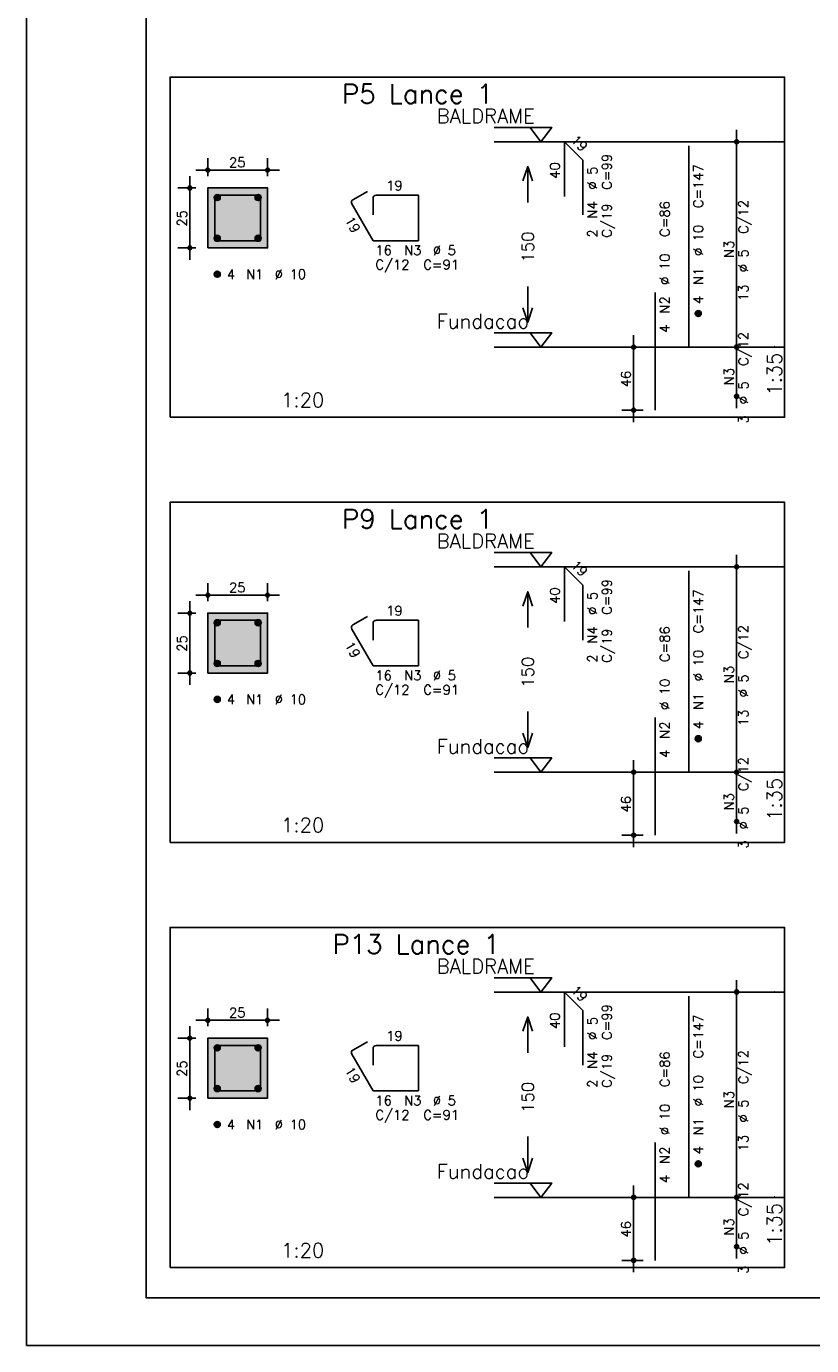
# Model space of a CAD drawing. Extents: x 0 to 84.1, y 0 to 59.4.
# Tile 1 of 9: x 0 to 16.4, y 0 to 27.5. Entities that reach past the tile are written whole.
import ezdxf

# ---------------------------------------------------------------- set-up
doc = ezdxf.new("R2010")
doc.units = 0
doc.header["$MEASUREMENT"] = 0
doc.linetypes.add('ESTILO_TQS_0002', pattern=[0.4, 0.1, -0.3])
for name, color, linetype in [('1', 1, 'CONTINUOUS'), ('2', 2, 'CONTINUOUS'), ('3', 3, 'CONTINUOUS'), ('4', 4, 'CONTINUOUS'), ('6', 6, 'CONTINUOUS'), ('7', 7, 'CONTINUOUS'), ('9', 9, 'CONTINUOUS')]:
    doc.layers.add(name, color=color, linetype=linetype)
doc.styles.get("Standard").update_dxf_attribs({"font": 'ROMANS.SHX'})

msp = doc.modelspace()

# ---------------------------------------------------------------- linework, layer by layer
at = {"layer": '1', "linetype": 'Continuous'}
for points in [[(3, 19.378), (15.825, 19.378), (15.825, 26.478), (3, 26.478), (3, 19.378)], [(9.765, 25.428), (10.965, 25.428), (10.74, 25.128), (10.515, 25.428)], [(15.825, 25.128), (9.765, 25.128)], [(9.765, 21.142), (10.965, 21.142), (10.74, 20.843), (10.515, 21.142)], [(15.825, 20.843), (9.765, 20.843)], [(3, 10.504), (15.825, 10.504), (15.825, 17.604), (3, 17.604), (3, 10.504)], [(9.765, 16.554), (10.965, 16.554), (10.74, 16.254), (10.515, 16.554)], [(15.825, 16.254), (9.765, 16.254)], [(9.765, 12.268), (10.965, 12.268), (10.74, 11.969), (10.515, 12.268)], [(15.825, 11.969), (9.765, 11.969)], [(3, 1.63), (15.825, 1.63), (15.825, 8.73), (3, 8.73), (3, 1.63)], [(9.765, 7.68), (10.965, 7.68), (10.74, 7.38), (10.515, 7.68)], [(15.825, 7.38), (9.765, 7.38)], [(9.765, 3.394), (10.965, 3.394), (10.74, 3.095), (10.515, 3.394)], [(15.825, 3.095), (9.765, 3.095)]]:
    msp.add_lwpolyline(points, dxfattribs=at)
at = {"layer": '1', "linetype": 'ESTILO_TQS_0002'}
for points in [[(3.785, 22.913), (5.035, 22.913), (5.035, 24.163), (3.785, 24.163), (3.785, 22.913)], [(3.785, 14.039), (5.035, 14.039), (5.035, 15.289), (3.785, 15.289), (3.785, 14.039)], [(3.785, 5.165), (5.035, 5.165), (5.035, 6.415), (3.785, 6.415), (3.785, 5.165)]]:
    msp.add_lwpolyline(points, dxfattribs=at)
at = {"layer": '2', "linetype": 'Continuous'}
for p, q in [((0, 59.4), (0, 0)), ((14.825, 20.593), (14.825, 25.378)), ((14.825, 25.128), (14.825, 25.128)), ((3.785, 24.413), (3.785, 24.788)), ((5.035, 24.413), (5.035, 24.788)), ((3.535, 24.538), (5.285, 24.538)), ((3.41, 22.663), (3.41, 24.413)), ((3.535, 24.163), (3.16, 24.163)), ((3.785, 24.163), (3.785, 24.163)), ((3.785, 24.163), (3.785, 24.163)), ((5.035, 24.163), (5.035, 24.163)), ((3.535, 22.913), (3.16, 22.913)), ((3.785, 22.913), (3.785, 22.913)), ((12.675, 19.278), (12.675, 21.093)), ((14.825, 19.564), (14.825, 21.093)), ((12.875, 20.843), (12.425, 20.843)), ((13.125, 20.843), (13.125, 20.843)), ((14.825, 20.843), (14.825, 20.843)), ((14.825, 20.843), (14.825, 20.843)), ((14.825, 19.814), (14.825, 19.814)), ((12.875, 19.528), (12.425, 19.528)), ((13.125, 19.528), (13.125, 19.528)), ((14.825, 11.719), (14.825, 16.504)), ((14.825, 16.254), (14.825, 16.254)), ((3.785, 15.539), (3.785, 15.914)), ((5.035, 15.539), (5.035, 15.914)), ((3.41, 13.789), (3.41, 15.539)), ((3.535, 15.664), (5.285, 15.664)), ((3.535, 15.289), (3.16, 15.289)), ((3.785, 15.289), (3.785, 15.289)), ((3.785, 15.289), (3.785, 15.289)), ((5.035, 15.289), (5.035, 15.289)), ((3.535, 14.039), (3.16, 14.039)), ((3.785, 14.039), (3.785, 14.039)), ((12.675, 10.404), (12.675, 12.219)), ((14.825, 10.69), (14.825, 12.219)), ((12.875, 11.969), (12.425, 11.969)), ((13.125, 11.969), (13.125, 11.969)), ((14.825, 11.969), (14.825, 11.969)), ((14.825, 11.969), (14.825, 11.969)), ((14.825, 10.94), (14.825, 10.94)), ((12.875, 10.654), (12.425, 10.654)), ((13.125, 10.654), (13.125, 10.654)), ((14.825, 2.845), (14.825, 7.63)), ((14.825, 7.38), (14.825, 7.38)), ((3.785, 6.665), (3.785, 7.04)), ((5.035, 6.665), (5.035, 7.04)), ((3.41, 4.915), (3.41, 6.665)), ((3.535, 6.79), (5.285, 6.79)), ((3.535, 6.415), (3.16, 6.415)), ((3.785, 6.415), (3.785, 6.415)), ((3.785, 6.415), (3.785, 6.415)), ((5.035, 6.415), (5.035, 6.415)), ((3.535, 5.165), (3.16, 5.165)), ((3.785, 5.165), (3.785, 5.165)), ((12.675, 1.53), (12.675, 3.345)), ((14.825, 1.816), (14.825, 3.345)), ((12.875, 3.095), (12.425, 3.095)), ((13.125, 3.095), (13.125, 3.095)), ((14.825, 3.095), (14.825, 3.095)), ((14.825, 3.095), (14.825, 3.095)), ((14.825, 2.066), (14.825, 2.066)), ((12.875, 1.78), (12.425, 1.78)), ((13.125, 1.78), (13.125, 1.78)), ((0, 0), (84.1, 0))]:
    msp.add_line(p, q, dxfattribs=at)
for points in [[(83.1, 1), (2.5, 1), (2.5, 58.4), (83.1, 58.4), (83.1, 1)], [(10.365, 24.31), (10.465, 24.61), (10.565, 24.31)], [(10.465, 23.86), (10.465, 24.61)], [(3.785, 22.913), (5.035, 22.913), (5.035, 24.163), (3.785, 24.163), (3.785, 22.913)], [(10.465, 22.11), (10.465, 21.36)], [(10.365, 21.66), (10.465, 21.36), (10.565, 21.66)], [(10.365, 15.436), (10.465, 15.736), (10.565, 15.436)], [(10.465, 14.986), (10.465, 15.736)], [(3.785, 14.039), (5.035, 14.039), (5.035, 15.289), (3.785, 15.289), (3.785, 14.039)], [(10.465, 13.236), (10.465, 12.486)], [(10.365, 12.786), (10.465, 12.486), (10.565, 12.786)], [(10.365, 6.562), (10.465, 6.862), (10.565, 6.562)], [(10.465, 6.112), (10.465, 6.862)], [(3.785, 5.165), (5.035, 5.165), (5.035, 6.415), (3.785, 6.415), (3.785, 5.165)], [(10.465, 4.362), (10.465, 3.612)], [(10.365, 3.912), (10.465, 3.612), (10.565, 3.912)]]:
    msp.add_lwpolyline(points, dxfattribs=at)
for centre, radius in [((14.825, 25.128), 0.0416), ((14.825, 25.128), 0.0208), ((3.785, 24.538), 0.04), ((3.785, 24.538), 0.02), ((5.035, 24.538), 0.04), ((5.035, 24.538), 0.02), ((3.41, 24.163), 0.04), ((3.41, 24.163), 0.02), ((3.41, 22.913), 0.04), ((3.41, 22.913), 0.02), ((12.675, 20.843), 0.04), ((12.675, 20.843), 0.02), ((14.825, 20.843), 0.0416), ((14.825, 20.843), 0.0416), ((14.825, 20.843), 0.0208), ((14.825, 20.843), 0.0208), ((14.825, 19.814), 0.0416), ((14.825, 19.814), 0.0208), ((12.675, 19.528), 0.04), ((12.675, 19.528), 0.02), ((14.825, 16.254), 0.0416), ((14.825, 16.254), 0.0208), ((3.785, 15.664), 0.04), ((5.035, 15.664), 0.04), ((3.785, 15.664), 0.02), ((5.035, 15.664), 0.02), ((3.41, 15.289), 0.04), ((3.41, 15.289), 0.02), ((3.41, 14.039), 0.04), ((3.41, 14.039), 0.02), ((12.675, 11.969), 0.04), ((12.675, 11.969), 0.02), ((14.825, 11.969), 0.0416), ((14.825, 11.969), 0.0416), ((14.825, 11.969), 0.0208), ((14.825, 11.969), 0.0208), ((14.825, 10.94), 0.0416), ((14.825, 10.94), 0.0208), ((12.675, 10.654), 0.04), ((12.675, 10.654), 0.02), ((14.825, 7.38), 0.0416), ((14.825, 7.38), 0.0208), ((3.785, 6.79), 0.04), ((3.785, 6.79), 0.02), ((5.035, 6.79), 0.04), ((5.035, 6.79), 0.02), ((3.41, 6.415), 0.04), ((3.41, 6.415), 0.02), ((3.41, 5.165), 0.04), ((3.41, 5.165), 0.02), ((12.675, 3.095), 0.04), ((12.675, 3.095), 0.02), ((14.825, 3.095), 0.0416), ((14.825, 3.095), 0.0416), ((14.825, 3.095), 0.0208), ((14.825, 3.095), 0.0208), ((14.825, 2.066), 0.0416), ((14.825, 2.066), 0.0208), ((12.675, 1.78), 0.04), ((12.675, 1.78), 0.02)]:
    msp.add_circle(centre, radius, dxfattribs=at)
at = {"layer": '3', "linetype": 'Continuous'}
for p, q in [((3.923, 23.954), (3.994, 24.025)), ((3.923, 23.972), (3.976, 24.025)), ((3.927, 23.94), (4.008, 24.021)), ((3.933, 23.928), (4.019, 24.015)), ((3.941, 23.919), (4.029, 24.007)), ((3.951, 23.911), (4.037, 23.997)), ((3.962, 23.905), (4.043, 23.986)), ((3.976, 23.901), (4.047, 23.972)), ((4.773, 23.954), (4.844, 24.025)), ((4.773, 23.972), (4.826, 24.025)), ((4.777, 23.94), (4.858, 24.021)), ((4.783, 23.928), (4.869, 24.015)), ((4.791, 23.919), (4.879, 24.007)), ((4.801, 23.911), (4.887, 23.997)), ((4.812, 23.905), (4.893, 23.986)), ((4.826, 23.901), (4.897, 23.972)), ((3.994, 23.901), (4.047, 23.954)), ((4.844, 23.901), (4.897, 23.954)), ((3.923, 23.104), (3.994, 23.175)), ((3.923, 23.122), (3.976, 23.175)), ((3.927, 23.09), (4.008, 23.171)), ((3.933, 23.078), (4.019, 23.165)), ((3.941, 23.069), (4.029, 23.157)), ((3.951, 23.061), (4.037, 23.147)), ((3.962, 23.055), (4.043, 23.136)), ((4.773, 23.104), (4.844, 23.175)), ((4.773, 23.122), (4.826, 23.175)), ((4.777, 23.09), (4.858, 23.171)), ((4.783, 23.078), (4.869, 23.165)), ((4.791, 23.069), (4.879, 23.157)), ((4.801, 23.061), (4.887, 23.147)), ((4.812, 23.055), (4.893, 23.136)), ((3.976, 23.051), (4.047, 23.122)), ((3.994, 23.051), (4.047, 23.104)), ((4.826, 23.051), (4.897, 23.122)), ((4.844, 23.051), (4.897, 23.104)), ((3.923, 22.354), (3.994, 22.425)), ((3.923, 22.372), (3.976, 22.425)), ((3.927, 22.34), (4.008, 22.421)), ((3.933, 22.328), (4.019, 22.415)), ((3.941, 22.319), (4.029, 22.407)), ((3.951, 22.311), (4.037, 22.397)), ((3.962, 22.305), (4.043, 22.386)), ((3.976, 22.301), (4.047, 22.372)), ((3.994, 22.301), (4.047, 22.354)), ((13.963, 21.534), (14.034, 21.604)), ((13.963, 21.551), (14.016, 21.604)), ((13.967, 21.52), (14.048, 21.601)), ((13.973, 21.508), (14.059, 21.595)), ((13.981, 21.498), (14.069, 21.587)), ((13.991, 21.49), (14.077, 21.577)), ((14.002, 21.484), (14.083, 21.565)), ((14.016, 21.481), (14.087, 21.551)), ((14.034, 21.481), (14.087, 21.534)), ((3.923, 15.08), (3.994, 15.151)), ((3.923, 15.098), (3.976, 15.151)), ((3.927, 15.066), (4.008, 15.147)), ((4.773, 15.08), (4.844, 15.151)), ((4.773, 15.098), (4.826, 15.151)), ((4.777, 15.066), (4.858, 15.147)), ((3.933, 15.054), (4.019, 15.141)), ((3.941, 15.045), (4.029, 15.133)), ((3.951, 15.037), (4.037, 15.123)), ((3.962, 15.031), (4.043, 15.112)), ((3.976, 15.027), (4.047, 15.098)), ((3.994, 15.027), (4.047, 15.08)), ((4.783, 15.054), (4.869, 15.141)), ((4.791, 15.045), (4.879, 15.133)), ((4.801, 15.037), (4.887, 15.123)), ((4.812, 15.031), (4.893, 15.112)), ((4.826, 15.027), (4.897, 15.098)), ((4.844, 15.027), (4.897, 15.08)), ((3.923, 14.23), (3.994, 14.301)), ((3.923, 14.248), (3.976, 14.301)), ((3.927, 14.216), (4.008, 14.297)), ((3.933, 14.204), (4.019, 14.291)), ((3.941, 14.195), (4.029, 14.283)), ((3.951, 14.187), (4.037, 14.273)), ((3.962, 14.181), (4.043, 14.262)), ((3.976, 14.177), (4.047, 14.248)), ((3.994, 14.177), (4.047, 14.23)), ((4.773, 14.23), (4.844, 14.301)), ((4.773, 14.248), (4.826, 14.301)), ((4.777, 14.216), (4.858, 14.297)), ((4.783, 14.204), (4.869, 14.291)), ((4.791, 14.195), (4.879, 14.283)), ((4.801, 14.187), (4.887, 14.273)), ((4.812, 14.181), (4.893, 14.262)), ((4.826, 14.177), (4.897, 14.248)), ((4.844, 14.177), (4.897, 14.23)), ((3.923, 13.48), (3.994, 13.551)), ((3.923, 13.498), (3.976, 13.551)), ((3.927, 13.466), (4.008, 13.547)), ((3.933, 13.454), (4.019, 13.541)), ((3.941, 13.445), (4.029, 13.533)), ((3.951, 13.437), (4.037, 13.523)), ((3.962, 13.431), (4.043, 13.512)), ((3.976, 13.427), (4.047, 13.498)), ((3.994, 13.427), (4.047, 13.48)), ((13.963, 12.66), (14.034, 12.73)), ((13.963, 12.677), (14.016, 12.73)), ((13.967, 12.646), (14.048, 12.727)), ((13.973, 12.634), (14.059, 12.721)), ((13.981, 12.624), (14.069, 12.713)), ((13.991, 12.616), (14.077, 12.703)), ((14.002, 12.61), (14.083, 12.691)), ((14.016, 12.607), (14.087, 12.677)), ((14.034, 12.607), (14.087, 12.66)), ((3.923, 6.206), (3.994, 6.277)), ((3.923, 6.224), (3.976, 6.277)), ((3.927, 6.192), (4.008, 6.273)), ((3.933, 6.18), (4.019, 6.267)), ((3.941, 6.171), (4.029, 6.259)), ((3.951, 6.163), (4.037, 6.249)), ((3.962, 6.157), (4.043, 6.238)), ((3.976, 6.153), (4.047, 6.224)), ((3.994, 6.153), (4.047, 6.206)), ((4.773, 6.206), (4.844, 6.277)), ((4.773, 6.224), (4.826, 6.277)), ((4.777, 6.192), (4.858, 6.273)), ((4.783, 6.18), (4.869, 6.267)), ((4.791, 6.171), (4.879, 6.259)), ((4.801, 6.163), (4.887, 6.249)), ((4.812, 6.157), (4.893, 6.238)), ((4.826, 6.153), (4.897, 6.224)), ((4.844, 6.153), (4.897, 6.206)), ((3.923, 5.356), (3.994, 5.427)), ((3.923, 5.374), (3.976, 5.427)), ((3.927, 5.342), (4.008, 5.423)), ((3.933, 5.33), (4.019, 5.417)), ((3.941, 5.321), (4.029, 5.409)), ((3.951, 5.313), (4.037, 5.399)), ((3.962, 5.307), (4.043, 5.388)), ((3.976, 5.303), (4.047, 5.374)), ((3.994, 5.303), (4.047, 5.356)), ((4.773, 5.356), (4.844, 5.427)), ((4.773, 5.374), (4.826, 5.427)), ((4.777, 5.342), (4.858, 5.423)), ((4.783, 5.33), (4.869, 5.417)), ((4.791, 5.321), (4.879, 5.409)), ((4.801, 5.313), (4.887, 5.399)), ((4.812, 5.307), (4.893, 5.388)), ((4.826, 5.303), (4.897, 5.374)), ((4.844, 5.303), (4.897, 5.356)), ((3.923, 4.606), (3.994, 4.677)), ((3.923, 4.624), (3.976, 4.677)), ((3.927, 4.592), (4.008, 4.673)), ((3.933, 4.58), (4.019, 4.667)), ((3.941, 4.571), (4.029, 4.659)), ((3.951, 4.563), (4.037, 4.649)), ((3.962, 4.557), (4.043, 4.638)), ((3.976, 4.553), (4.047, 4.624)), ((3.994, 4.553), (4.047, 4.606)), ((13.963, 3.786), (14.034, 3.856)), ((13.963, 3.803), (14.016, 3.856)), ((13.967, 3.772), (14.048, 3.853)), ((13.973, 3.76), (14.059, 3.847)), ((13.981, 3.75), (14.069, 3.839)), ((13.991, 3.742), (14.077, 3.829)), ((14.002, 3.736), (14.083, 3.817)), ((14.016, 3.733), (14.087, 3.803)), ((14.034, 3.733), (14.087, 3.786))]:
    msp.add_line(p, q, dxfattribs=at)
for centre in [(3.985, 23.963), (4.835, 23.963), (3.985, 23.113), (4.835, 23.113), (3.985, 22.363), (14.025, 21.543), (3.985, 15.089), (4.835, 15.089), (3.985, 14.239), (4.835, 14.239), (3.985, 13.489), (14.025, 12.668), (3.985, 6.215), (4.835, 6.215), (3.985, 5.365), (4.835, 5.365), (3.985, 4.615), (14.025, 3.795)]:
    msp.add_circle(centre, 0.0625, dxfattribs=at)
at = {"layer": '4', "linetype": 'Continuous'}
for p, q in [((4.348, 24.013), (3.998, 24.013)), ((4.885, 24.013), (3.998, 24.013)), ((4.885, 23.063), (4.885, 24.013)), ((3.935, 23.95), (3.935, 23.063)), ((3.935, 23.95), (3.935, 23.6)), ((3.935, 23.063), (4.885, 23.063)), ((3.935, 15.076), (3.935, 14.189)), ((3.935, 15.076), (3.935, 14.726)), ((4.348, 15.139), (3.998, 15.139)), ((4.885, 15.139), (3.998, 15.139)), ((4.885, 14.189), (4.885, 15.139)), ((3.935, 14.189), (4.885, 14.189)), ((3.935, 6.202), (3.935, 5.315)), ((3.935, 6.202), (3.935, 5.852)), ((4.348, 6.265), (3.998, 6.265)), ((4.885, 6.265), (3.998, 6.265)), ((4.885, 5.315), (4.885, 6.265)), ((3.935, 5.315), (4.885, 5.315))]:
    msp.add_line(p, q, dxfattribs=at)
for centre in [(3.998, 23.95), (3.998, 23.95), (3.998, 15.076), (3.998, 15.076), (3.998, 6.202), (3.998, 6.202)]:
    msp.add_arc(centre, 0.0625, 90, 180, dxfattribs=at)
at = {"layer": '6', "linetype": 'Continuous'}
for p, q in [((11.231, 23.985), (11.231, 25.128)), ((11.231, 25.128), (11.615, 24.744)), ((13.825, 20.843), (13.825, 25.043)), ((11.615, 24.744), (11.615, 23.601)), ((7.117, 24.092), (6.814, 23.917)), ((8.185, 24.013), (7.298, 24.013)), ((8.185, 23.063), (8.185, 24.013)), ((6.791, 23.831), (7.235, 23.063)), ((7.235, 23.95), (7.235, 23.6)), ((7.235, 23.063), (8.185, 23.063)), ((13.125, 19.528), (13.125, 21.985)), ((11.231, 15.111), (11.231, 16.254)), ((11.231, 16.254), (11.615, 15.87)), ((13.825, 11.969), (13.825, 16.169)), ((11.615, 15.87), (11.615, 14.727)), ((7.117, 15.218), (6.814, 15.043)), ((6.791, 14.957), (7.235, 14.189)), ((7.235, 15.076), (7.235, 14.726)), ((8.185, 15.139), (7.298, 15.139)), ((8.185, 14.189), (8.185, 15.139)), ((7.235, 14.189), (8.185, 14.189)), ((13.125, 10.654), (13.125, 13.111)), ((11.231, 6.237), (11.231, 7.38)), ((11.231, 7.38), (11.615, 6.996)), ((13.825, 3.095), (13.825, 7.295)), ((11.615, 6.996), (11.615, 5.853)), ((7.117, 6.344), (6.814, 6.169)), ((6.791, 6.083), (7.235, 5.315)), ((7.235, 6.202), (7.235, 5.852)), ((8.185, 6.265), (7.298, 6.265)), ((8.185, 5.315), (8.185, 6.265)), ((7.235, 5.315), (8.185, 5.315)), ((13.125, 1.78), (13.125, 4.237))]:
    msp.add_line(p, q, dxfattribs=at)
for centre, start, end in [((7.298, 23.95), 90, 180), ((6.845, 23.863), 120, 210), ((6.845, 14.989), 120, 210), ((7.298, 15.076), 90, 180), ((6.845, 6.115), 120, 210), ((7.298, 6.202), 90, 180)]:
    msp.add_arc(centre, 0.0625, start, end, dxfattribs=at)
at = {"layer": '9', "linetype": 'Continuous'}
for points in [[(3.785, 22.913), (5.035, 22.913), (5.035, 24.163)], [(3.785, 22.913), (5.035, 24.163), (3.785, 24.163)], [(3.785, 22.913), (3.785, 24.163), (3.785, 22.913)], [(3.785, 14.039), (5.035, 14.039), (5.035, 15.289)], [(3.785, 14.039), (5.035, 15.289), (3.785, 15.289)], [(3.785, 14.039), (3.785, 15.289), (3.785, 14.039)], [(3.785, 5.165), (5.035, 5.165), (5.035, 6.415)], [(3.785, 5.165), (5.035, 6.415), (3.785, 6.415)], [(3.785, 5.165), (3.785, 6.415), (3.785, 5.165)]]:
    msp.add_solid(points, dxfattribs=at)

# ---------------------------------------------------------------- texts
at = {"layer": '1', "linetype": 'Continuous'}
for s, p in [('BALDRAME', (8.565, 25.518)), ('Fundacao', (8.565, 21.233)), ('BALDRAME', (8.565, 16.644)), ('Fundacao', (8.565, 12.358)), ('BALDRAME', (8.565, 7.77)), ('Fundacao', (8.565, 3.485))]:
    msp.add_text(s, height=0.3, dxfattribs=at).set_placement(p)
at = {"layer": '2', "linetype": 'Continuous'}
for s, height, rotation, p in [('19', 0.2, 315, (11.352, 25.148)), ('40', 0.2, 90, (11.131, 24.357)), ('%%c 5', 0.2, 90, (11.915, 24.128)), ('C=99', 0.2, 90, (12.215, 24.128)), ('C=147', 0.2, 90, (14.125, 23.742)), ('N4', 0.2, 90, (11.915, 23.528)), ('C/19', 0.2, 90, (12.215, 23.128)), ('C=86', 0.2, 90, (13.425, 23.142)), ('C/12', 0.2, 90, (15.065, 23.205)), ('25', 0.2, 90, (3.35, 23.358)), ('19', 0.2, 300, (6.638, 23.497)), ('150', 0.25, 90, (10.59, 22.61)), ('2', 0.2, 90, (11.915, 23.128)), ('%%c 10', 0.2, 90, (14.125, 22.742)), ('N3', 0.2, 90, (14.765, 22.705)), ('%%c 10', 0.2, 90, (13.425, 22.142)), ('%%c 5', 0.2, 90, (15.065, 22.405)), ('N1', 0.2, 90, (14.125, 22.142)), ('13', 0.2, 90, (15.065, 21.805)), ('N2', 0.2, 90, (13.425, 21.543)), ('4', 0.2, 90, (14.125, 21.742)), ('4', 0.2, 90, (13.425, 21.142)), ('C/12', 0.2, 90, (15.065, 20.448)), ('N3', 0.2, 90, (14.765, 20.048)), ('1:35', 0.3, 90, (15.765, 19.828)), ('46', 0.2, 90, (12.615, 20.005)), ('%%c 5', 0.2, 90, (15.065, 19.648)), ('3', 0.2, 90, (15.065, 19.248)), ('19', 0.2, 315, (11.352, 16.274)), ('40', 0.2, 90, (11.131, 15.483)), ('C=99', 0.2, 90, (12.215, 15.254)), ('%%c 5', 0.2, 90, (11.915, 15.254)), ('C=147', 0.2, 90, (14.125, 14.868)), ('N4', 0.2, 90, (11.915, 14.654)), ('C=86', 0.2, 90, (13.425, 14.268)), ('C/12', 0.2, 90, (15.065, 14.331)), ('25', 0.2, 90, (3.35, 14.484)), ('19', 0.2, 300, (6.638, 14.623)), ('C/19', 0.2, 90, (12.215, 14.254)), ('2', 0.2, 90, (11.915, 14.254)), ('%%c 10', 0.2, 90, (14.125, 13.868)), ('150', 0.25, 90, (10.59, 13.736)), ('N3', 0.2, 90, (14.765, 13.831)), ('%%c 10', 0.2, 90, (13.425, 13.268)), ('%%c 5', 0.2, 90, (15.065, 13.531)), ('N1', 0.2, 90, (14.125, 13.268)), ('13', 0.2, 90, (15.065, 12.931)), ('N2', 0.2, 90, (13.425, 12.668)), ('4', 0.2, 90, (14.125, 12.868)), ('4', 0.2, 90, (13.425, 12.268)), ('C/12', 0.2, 90, (15.065, 11.574)), ('1:35', 0.3, 90, (15.765, 10.954)), ('46', 0.2, 90, (12.615, 11.131)), ('N3', 0.2, 90, (14.765, 11.174)), ('%%c 5', 0.2, 90, (15.065, 10.774)), ('3', 0.2, 90, (15.065, 10.374)), ('19', 0.2, 315, (11.352, 7.4)), ('40', 0.2, 90, (11.131, 6.609)), ('C=99', 0.2, 90, (12.215, 6.38)), ('%%c 5', 0.2, 90, (11.915, 6.38)), ('C=147', 0.2, 90, (14.125, 5.995)), ('N4', 0.2, 90, (11.915, 5.78)), ('25', 0.2, 90, (3.35, 5.61)), ('19', 0.2, 300, (6.638, 5.749)), ('C/19', 0.2, 90, (12.215, 5.38)), ('C=86', 0.2, 90, (13.425, 5.394)), ('C/12', 0.2, 90, (15.065, 5.457)), ('2', 0.2, 90, (11.915, 5.38)), ('%%c 10', 0.2, 90, (14.125, 4.995)), ('150', 0.25, 90, (10.59, 4.862)), ('N3', 0.2, 90, (14.765, 4.957)), ('%%c 5', 0.2, 90, (15.065, 4.657)), ('%%c 10', 0.2, 90, (13.425, 4.394)), ('N1', 0.2, 90, (14.125, 4.394)), ('4', 0.2, 90, (14.125, 3.994)), ('13', 0.2, 90, (15.065, 4.057)), ('N2', 0.2, 90, (13.425, 3.795)), ('4', 0.2, 90, (13.425, 3.394)), ('C/12', 0.2, 90, (15.065, 2.7)), ('1:35', 0.3, 90, (15.765, 2.08)), ('46', 0.2, 90, (12.615, 2.257)), ('N3', 0.2, 90, (14.765, 2.3)), ('%%c 5', 0.2, 90, (15.065, 1.9)), ('3', 0.2, 90, (15.065, 1.5))]:
    msp.add_text(s, height=height, rotation=rotation, dxfattribs=at).set_placement(p)
for s, height, p in [('1', 0.01, (15.615, 25.128)), ('25', 0.2, (4.23, 24.598)), ('19', 0.2, (7.51, 24.113)), ('16', 0.2, (7.285, 22.763)), ('N3', 0.2, (7.885, 22.763)), ('%%c 5', 0.2, (8.485, 22.763)), ('C/12', 0.2, (7.285, 22.463)), ('C=91', 0.2, (8.285, 22.463)), ('4', 0.2, (4.185, 22.263)), ('N1', 0.2, (4.585, 22.263)), ('%%c 10', 0.2, (5.185, 22.263)), ('0', 0.01, (15.615, 20.843)), ('1:20', 0.3, (5.317, 19.588)), ('1', 0.01, (15.615, 16.254)), ('25', 0.2, (4.23, 15.724)), ('19', 0.2, (7.51, 15.239)), ('16', 0.2, (7.285, 13.889)), ('N3', 0.2, (7.885, 13.889)), ('%%c 5', 0.2, (8.485, 13.889)), ('C/12', 0.2, (7.285, 13.589)), ('C=91', 0.2, (8.285, 13.589)), ('4', 0.2, (4.185, 13.389)), ('N1', 0.2, (4.585, 13.389)), ('%%c 10', 0.2, (5.185, 13.389)), ('0', 0.01, (15.615, 11.969)), ('1:20', 0.3, (5.317, 10.714)), ('1', 0.01, (15.615, 7.38)), ('25', 0.2, (4.23, 6.85)), ('19', 0.2, (7.51, 6.365)), ('16', 0.2, (7.285, 5.015)), ('N3', 0.2, (7.885, 5.015)), ('%%c 5', 0.2, (8.485, 5.015)), ('4', 0.2, (4.185, 4.515)), ('N1', 0.2, (4.585, 4.515)), ('%%c 10', 0.2, (5.185, 4.515)), ('C/12', 0.2, (7.285, 4.715)), ('C=91', 0.2, (8.285, 4.715)), ('0', 0.01, (15.615, 3.095)), ('1:20', 0.3, (5.317, 1.84))]:
    msp.add_text(s, height=height, dxfattribs=at).set_placement(p)
at = {"layer": '7', "linetype": 'Continuous'}
for s, p in [('P5 Lance 1', (6.588, 25.928)), ('P9 Lance 1', (6.588, 17.054)), ('P13 Lance 1', (6.388, 8.18))]:
    msp.add_text(s, height=0.4, dxfattribs=at).set_placement(p)

doc.saveas('drawing.dxf')
